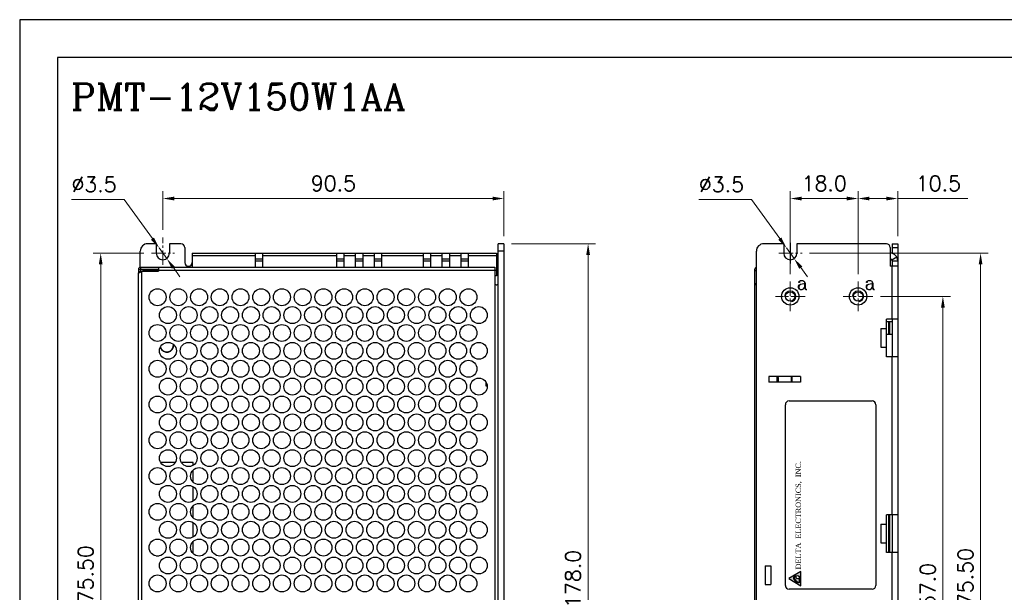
# Model space of a CAD drawing. Header units: inches. Extents: x 0 to 5108, y 0 to 2887.
# Tile 3 of 4: x 0 to 261, y 145 to 297. Entities that reach past the tile are written whole.
import ezdxf
from ezdxf.enums import TextEntityAlignment as Align

# ---------------------------------------------------------------- set-up
doc = ezdxf.new("R2010")
doc.units = ezdxf.units.IN
doc.header["$MEASUREMENT"] = 0
doc.linetypes.add('CENTER2', pattern=[28.575, 19.05, -3.175, 3.175, -3.175])
for name, color, linetype, lineweight in [('Center', 1, 'CENTER2', 9), ('Dimension', 2, 'Continuous', 9), ('Line', 3, 'Continuous', 25)]:
    doc.layers.add(name, color=color, linetype=linetype, lineweight=lineweight)
doc.styles.add('ROMANC', font='romanc')
doc.styles.add('ROMANS', font='romans')
doc.styles.add('ROMANTIC', font='romantic.ttf')
doc.dimstyles.new('yutana', dxfattribs={"dimscale": 2, "dimtxt": 2, "dimasz": 1.5, "dimexe": 1, "dimexo": 1, "dimgap": 1, "dimtad": 1, "dimdec": 1, "dimzin": 0, "dimdsep": 46, "dimtxsty": 'ROMANS', "dimcen": 0, "dimadec": 0, "dimazin": 0, "dimtp": 0.01, "dimtm": 0.01, "dimtfac": 1, "dimtdec": 1, "dimtmove": 0, "dimatfit": 3, "dimfxl": 1, "dimtolj": 1, "dimtzin": 0, "dimlwd": 0, "dimlwe": 0, "dimarcsym": 0})

# ---------------------------------------------------------------- blocks, each defined once
blk = doc.blocks.new('*D39')
at = {"layer": 'Defpoints', "color": 0}
for p in [(128.5, 237.5), (150.85, 237.5), (128.5, 59.5)]:
    blk.add_point(p, dxfattribs=at)
at = {"layer": 'Dimension', "color": 0, "lineweight": 0}
for p, q in [((130.5, 237.5), (152.85, 237.5)), ((150.85, 62.5), (150.85, 234.5)), ((130.5, 59.5), (152.85, 59.5))]:
    blk.add_line(p, q, dxfattribs=at)
at = {"layer": 'Dimension', "color": 0}
for points in [[(150.35, 234.5), (151.35, 234.5), (150.85, 237.5)], [(150.35, 62.5), (151.35, 62.5), (150.85, 59.5)]]:
    blk.add_solid(points, dxfattribs=at)
at = {"layer": 'Dimension', "color": 0, "insert": (146.85, 148.5), "char_height": 4, "attachment_point": 5, "rotation": 90, "style": 'ROMANS'}
blk.add_mtext('\\A1;178.0', dxfattribs=at)
blk = doc.blocks.new('*D44')
at = {"layer": 'Defpoints', "color": 0}
for p in [(38, 249.5), (38, 239.18), (128.5, 237.5)]:
    blk.add_point(p, dxfattribs=at)
at = {"layer": 'Dimension', "color": 0, "lineweight": 0}
for p, q in [((38, 241.18), (38, 251.5)), ((128.5, 239.5), (128.5, 251.5)), ((125.5, 249.5), (41, 249.5))]:
    blk.add_line(p, q, dxfattribs=at)
at = {"layer": 'Dimension', "color": 0}
for points in [[(41, 250), (41, 249), (38, 249.5)], [(125.5, 250), (125.5, 249), (128.5, 249.5)]]:
    blk.add_solid(points, dxfattribs=at)
at = {"layer": 'Dimension', "color": 0, "insert": (83.25, 253.5), "char_height": 4, "attachment_point": 5, "style": 'ROMANS'}
blk.add_mtext('\\A1;90.5', dxfattribs=at)
blk = doc.blocks.new('*D45')
at = {"layer": 'Defpoints', "color": 0}
for p in [(21.5, 235), (34.96, 235), (32, 59.5)]:
    blk.add_point(p, dxfattribs=at)
at = {"layer": 'Dimension', "color": 0, "lineweight": 0}
for p, q in [((32.96, 235), (19.5, 235)), ((21.5, 62.5), (21.5, 232)), ((30, 59.5), (19.5, 59.5))]:
    blk.add_line(p, q, dxfattribs=at)
at = {"layer": 'Dimension', "color": 0}
for points in [[(21, 232), (22, 232), (21.5, 235)], [(21, 62.5), (22, 62.5), (21.5, 59.5)]]:
    blk.add_solid(points, dxfattribs=at)
at = {"layer": 'Dimension', "color": 0, "insert": (17.5, 148), "char_height": 4, "attachment_point": 5, "rotation": 90, "style": 'ROMANS'}
blk.add_mtext('\\A1;175.50', dxfattribs=at)
blk = doc.blocks.new('*D46')
at = {"layer": 'Defpoints', "color": 0}
for p in [(36.98, 236.42), (39.02, 233.58)]:
    blk.add_point(p, dxfattribs=at)
at = {"layer": 'Dimension', "color": 0, "lineweight": 0}
for p, q in [((13.73, 249.25), (27.73, 249.25)), ((27.73, 249.25), (35.22, 238.85)), ((39.02, 233.58), (36.98, 236.42)), ((40.78, 231.15), (42.53, 228.71))]:
    blk.add_line(p, q, dxfattribs=at)
at = {"layer": 'Dimension', "color": 0}
for points in [[(35.63, 239.15), (34.82, 238.56), (36.98, 236.42)], [(41.18, 231.44), (40.37, 230.85), (39.02, 233.58)]]:
    blk.add_solid(points, dxfattribs=at)
at = {"layer": 'Dimension', "color": 0, "insert": (19.73, 253.25), "char_height": 4, "attachment_point": 5, "style": 'ROMANS'}
blk.add_mtext('\\A1;∅3.5', dxfattribs=at)
blk = doc.blocks.new('*D125')
at = {"layer": 'Defpoints', "color": 0}
for p in [(226.43, 223.5), (245, 223.5), (217.43, 66.5)]:
    blk.add_point(p, dxfattribs=at)
at = {"layer": 'Dimension', "color": 0, "lineweight": 0}
for p, q in [((228.43, 223.5), (247, 223.5)), ((245, 69.5), (245, 220.5)), ((219.43, 66.5), (247, 66.5))]:
    blk.add_line(p, q, dxfattribs=at)
at = {"layer": 'Dimension', "color": 0}
for points in [[(244.5, 220.5), (245.5, 220.5), (245, 223.5)], [(244.5, 69.5), (245.5, 69.5), (245, 66.5)]]:
    blk.add_solid(points, dxfattribs=at)
at = {"layer": 'Dimension', "color": 0, "insert": (241, 145), "char_height": 4, "attachment_point": 5, "rotation": 90, "style": 'ROMANS'}
blk.add_mtext('\\A1;157.0', dxfattribs=at)
blk = doc.blocks.new('*D126')
at = {"layer": 'Defpoints', "color": 0}
for p in [(207.61, 235), (255, 235), (233, 59.5)]:
    blk.add_point(p, dxfattribs=at)
at = {"layer": 'Dimension', "color": 0, "lineweight": 0}
for p, q in [((209.61, 235), (257, 235)), ((255, 62.5), (255, 232)), ((235, 59.5), (257, 59.5))]:
    blk.add_line(p, q, dxfattribs=at)
at = {"layer": 'Dimension', "color": 0}
for points in [[(254.5, 232), (255.5, 232), (255, 235)], [(254.5, 62.5), (255.5, 62.5), (255, 59.5)]]:
    blk.add_solid(points, dxfattribs=at)
at = {"layer": 'Dimension', "color": 0, "insert": (251, 147.25), "char_height": 4, "attachment_point": 5, "rotation": 90, "style": 'ROMANS'}
blk.add_mtext('\\A1;175.50', dxfattribs=at)
blk = doc.blocks.new('*D129')
at = {"layer": 'Defpoints', "color": 0}
for p in [(222.5, 249.5), (233, 237.5), (222.5, 227.43)]:
    blk.add_point(p, dxfattribs=at)
at = {"layer": 'Dimension', "color": 0, "lineweight": 0}
for p, q in [((222.5, 229.43), (222.5, 251.5)), ((233, 239.5), (233, 251.5)), ((225.5, 249.5), (230, 249.5)), ((233, 249.5), (251.62, 249.5))]:
    blk.add_line(p, q, dxfattribs=at)
at = {"layer": 'Dimension', "color": 0}
for points in [[(225.5, 250), (225.5, 249), (222.5, 249.5)], [(230, 250), (230, 249), (233, 249.5)]]:
    blk.add_solid(points, dxfattribs=at)
at = {"layer": 'Dimension', "color": 0, "insert": (243.81, 253.5), "char_height": 4, "attachment_point": 5, "style": 'ROMANS'}
blk.add_mtext('\\A1;10.5', dxfattribs=at)
blk = doc.blocks.new('*D130')
at = {"layer": 'Defpoints', "color": 0}
for p in [(204.5, 249.5), (204.5, 227.43), (222.5, 227.43)]:
    blk.add_point(p, dxfattribs=at)
at = {"layer": 'Dimension', "color": 0, "lineweight": 0}
for p, q in [((204.5, 229.43), (204.5, 251.5)), ((222.5, 229.43), (222.5, 251.5)), ((219.5, 249.5), (207.5, 249.5))]:
    blk.add_line(p, q, dxfattribs=at)
at = {"layer": 'Dimension', "color": 0}
for points in [[(207.5, 250), (207.5, 249), (204.5, 249.5)], [(219.5, 250), (219.5, 249), (222.5, 249.5)]]:
    blk.add_solid(points, dxfattribs=at)
at = {"layer": 'Dimension', "color": 0, "insert": (213.5, 253.5), "char_height": 4, "attachment_point": 5, "style": 'ROMANS'}
blk.add_mtext('\\A1;18.0', dxfattribs=at)
blk = doc.blocks.new('*D131')
at = {"layer": 'Defpoints', "color": 0}
for p in [(203.48, 236.42), (205.52, 233.58)]:
    blk.add_point(p, dxfattribs=at)
at = {"layer": 'Dimension', "color": 0, "lineweight": 0}
for p, q in [((180.23, 249.25), (194.23, 249.25)), ((194.23, 249.25), (201.72, 238.85)), ((205.52, 233.58), (203.48, 236.42)), ((207.28, 231.15), (209.03, 228.71))]:
    blk.add_line(p, q, dxfattribs=at)
at = {"layer": 'Dimension', "color": 0}
for points in [[(202.13, 239.15), (201.32, 238.56), (203.48, 236.42)], [(207.68, 231.44), (206.87, 230.85), (205.52, 233.58)]]:
    blk.add_solid(points, dxfattribs=at)
at = {"layer": 'Dimension', "color": 0, "insert": (186.23, 253.25), "char_height": 4, "attachment_point": 5, "style": 'ROMANS'}
blk.add_mtext('\\A1;∅3.5', dxfattribs=at)

msp = doc.modelspace()

# ---------------------------------------------------------------- hatches: boundary and pattern name
h = msp.add_hatch(color=256)
h.paths.add_polyline_path([(206.922, 148.169), (206.739, 148.556), (206.355, 148.487), (206.059, 148.741), (206.067, 149.128), (205.91, 149.16), (205.77, 149.141), (205.664, 149.077), (205.616, 149.011), (205.585, 148.926), (205.575, 148.827), (205.737, 148.315), (206.053, 147.929), (206.386, 147.7), (206.704, 147.643), (206.912, 147.826)], flags=0)
h.paths.add_polyline_path([(207.303, 146.608), (207.303, 150.492), (204.103, 148.555)])
h.paths.add_polyline_path([(206.175, 149.268), (206.497, 149.381), (206.804, 149.241), (206.931, 148.926), (206.922, 148.842), (206.897, 148.757), (206.859, 148.681), (207.005, 148.431), (207.113, 147.96), (207.067, 147.757), (206.824, 147.505), (206.662, 147.467), (206.339, 147.536), (206.045, 147.713), (205.832, 147.909), (205.687, 148.085), (205.584, 148.242), (205.544, 148.314), (205.484, 148.446), (205.445, 148.563), (205.421, 148.666), (205.409, 148.754), (205.406, 148.829), (205.555, 149.208), (205.72, 149.302)], flags=16)

# ---------------------------------------------------------------- linework, layer by layer
for p, q in [((32, 231.3), (32, 235.5)), ((36.25, 237.5), (34, 237.5)), ((36.25, 237.5), (36.25, 235)), ((42.8, 237.5), (39.75, 237.5)), ((39.75, 237.5), (39.75, 235)), ((43.8, 236.5), (43.8, 232.5)), ((128.5, 237.5), (127, 237.5)), ((127, 59.5), (127, 237.5)), ((128.5, 235.5), (127, 235.5)), ((128.5, 237.5), (128.5, 59.5)), ((195.5, 61.5), (195.5, 235.5)), ((202.75, 237.5), (197.5, 237.5)), ((202.75, 237.5), (202.75, 235)), ((230, 237.5), (206.25, 237.5)), ((206.25, 237.5), (206.25, 235)), ((231, 236.5), (231, 231.5)), ((231.5, 237.5), (233, 237.5)), ((231.5, 237.5), (231.5, 234.933)), ((231.5, 236.5), (233, 236.5)), ((233, 237.5), (233, 59.5)), ((45.8, 235), (126.5, 235)), ((45.8, 235), (45.8, 231.3)), ((45.8, 234.34), (62.45, 234.34)), ((62.45, 235), (62.45, 231.3)), ((62.45, 233.5), (64.45, 233.5)), ((62.45, 233), (64.45, 233)), ((64.45, 235), (64.45, 231.3)), ((64.45, 234.34), (84.05, 234.34)), ((84.05, 235), (84.05, 231.3)), ((84.05, 233.5), (86.05, 233.5)), ((84.05, 233), (86.05, 233)), ((86.05, 235), (86.05, 231.3)), ((86.05, 234.34), (89.05, 234.34)), ((89.05, 235), (89.05, 231.3)), ((89.05, 233.5), (91.05, 233.5)), ((89.05, 233), (91.05, 233)), ((91.05, 235), (91.05, 231.3)), ((91.05, 234.34), (94.05, 234.34)), ((94.05, 235), (94.05, 231.3)), ((94.05, 233.5), (96.05, 233.5)), ((94.05, 233), (96.05, 233)), ((96.05, 235), (96.05, 231.3)), ((96.05, 234.34), (107.05, 234.34)), ((107.05, 235), (107.05, 231.3)), ((107.05, 233.5), (109.05, 233.5)), ((107.05, 233), (109.05, 233)), ((109.05, 235), (109.05, 231.3)), ((109.05, 234.34), (112.05, 234.34)), ((112.05, 235), (112.05, 231.3)), ((112.05, 233.5), (114.05, 233.5)), ((112.05, 233), (114.05, 233)), ((114.05, 235), (114.05, 231.3)), ((114.05, 234.34), (117.05, 234.34)), ((117.05, 235), (117.05, 231.3)), ((117.05, 233.5), (119.05, 233.5)), ((117.05, 233), (119.05, 233)), ((119.05, 235), (119.05, 231.3)), ((119.05, 234.34), (126.5, 234.34)), ((126.5, 235), (126.5, 230.519)), ((231.436, 233.245), (232.743, 233.98)), ((231.5, 233), (233, 233)), ((231.5, 233), (231.5, 231.5)), ((31.5, 230.7), (36.8, 230.7)), ((31.5, 230.7), (31.5, 229.825)), ((31.5, 230.2), (32.1, 230.2)), ((32.1, 231.3), (126.1, 231.3)), ((32.1, 231.3), (32.1, 229.985)), ((32.337, 230.2), (36.8, 230.2)), ((32.4, 76.5), (32.4, 230.2)), ((32.8, 230.5), (36.8, 230.5)), ((32.8, 230.2), (32.8, 230.5)), ((33.8, 230.2), (33.8, 230.5)), ((36.8, 231.3), (36.8, 230.2)), ((126.1, 230.4), (36.8, 230.4)), ((126.1, 231.3), (126.1, 79.2)), ((126.1, 230.5), (126.5, 230.5)), ((127, 231.5), (126.5, 231.5)), ((126.5, 230.5), (126.5, 229)), ((195, 230.4), (195.5, 230.4)), ((195, 230.4), (195, 226.89)), ((233, 231.5), (231, 231.5)), ((231.5, 217.5), (231.5, 231.5)), ((31.5, 229.825), (31.701, 229.825)), ((31.5, 78), (31.5, 229.8)), ((126.5, 229), (126.1, 229)), ((127, 226.59), (126.616, 226.59)), ((195.5, 226.89), (195, 226.89)), ((195, 226.59), (195, 79.5)), ((195.5, 226.59), (195.163, 226.59)), ((123.8, 219.5), (123.8, 219.671)), ((123.871, 219.5), (123.8, 219.5)), ((233, 217.5), (230, 217.5)), ((230, 207.5), (230, 217.5)), ((231.5, 217.5), (231.5, 207.5)), ((228.5, 215), (230, 215)), ((228.5, 215), (228.5, 210)), ((231.5, 216.75), (230, 216.75)), ((230.6, 216.75), (230.6, 213.5)), ((230.9, 213.5), (230.9, 216.75)), ((230, 213.5), (231.5, 213.5)), ((228.5, 210), (230, 210)), ((233, 207.5), (230, 207.5)), ((231.5, 165.53), (231.5, 207.5)), ((207.2, 202.25), (198.8, 202.25)), ((198.8, 202.25), (198.8, 200.75)), ((201, 200.75), (201, 202.25)), ((201.29, 202), (201.29, 200.75)), ((204.79, 200.75), (204.79, 202.25)), ((205, 200.75), (205, 202.25)), ((207.2, 202.25), (207.2, 200.75)), ((123.8, 199.7), (123.8, 200.671)), ((124.08, 199.7), (123.8, 199.7)), ((207.2, 200.75), (198.8, 200.75)), ((203.196, 146.75), (203.196, 194.75)), ((204.196, 195.75), (226.196, 195.75)), ((227.196, 194.75), (227.196, 146.75)), ((41.279, 179.4), (37.421, 179.4)), ((46, 179.4), (42.921, 179.4)), ((46, 178.621), (46, 179.4)), ((46, 174.221), (46, 177.379)), ((46, 169.121), (46, 172.979)), ((46, 164.721), (46, 167.879)), ((233, 165.53), (230, 165.53)), ((230, 155.53), (230, 165.53)), ((230.6, 165.53), (230.6, 155.53)), ((230.9, 155.53), (230.9, 165.53)), ((231.5, 165.53), (231.5, 155.53)), ((46, 159.621), (46, 163.479)), ((228.5, 163.03), (230, 163.03)), ((228.5, 163.03), (228.5, 158.03)), ((46, 155.221), (46, 158.379)), ((228.5, 158.03), (230, 158.03)), ((36.22, 154.6), (36.98, 154.6)), ((41.72, 154.6), (42.48, 154.6)), ((233, 155.53), (230, 155.53)), ((231.5, 77.21), (231.5, 155.53)), ((197.8, 152), (197.8, 147)), ((197.8, 152), (199.3, 152)), ((199.3, 152), (199.3, 147)), ((207.303, 150.492), (204.103, 148.555)), ((207.303, 146.608), (207.303, 150.492)), ((197.8, 147), (199.3, 147)), ((204.103, 148.555), (207.303, 146.608)), ((206.922, 148.169), (206.739, 148.556)), ((226.196, 145.75), (204.196, 145.75))]:
    msp.add_line(p, q)
at = {"ltscale": 0.2}
msp.add_line((204.5, 237.759), (204.5, 232.25), dxfattribs=at)
at = {"ltscale": 5}
for points in [[(0, 0), (430, 0), (430, 297), (0, 297)], [(10, 10), (420, 10), (420, 287), (10, 287)]]:
    msp.add_lwpolyline(points, close=True, dxfattribs=at)
for points in [[(205.406, 148.829), (205.555, 149.208), (205.72, 149.302), (206.175, 149.268)], [(205.664, 149.077), (205.616, 149.011), (205.585, 148.926), (205.575, 148.827)], [(206.067, 149.128), (205.91, 149.16), (205.77, 149.141), (205.664, 149.077)], [(206.739, 148.556), (206.355, 148.487), (206.059, 148.741), (206.067, 149.128)], [(206.175, 149.268), (206.497, 149.381), (206.804, 149.241), (206.931, 148.926)], [(206.662, 147.467), (206.339, 147.536), (206.045, 147.713), (205.832, 147.909), (205.687, 148.085), (205.584, 148.242), (205.544, 148.314), (205.484, 148.446), (205.445, 148.563), (205.421, 148.666), (205.409, 148.754), (205.406, 148.829)], [(205.575, 148.827), (205.737, 148.315), (206.053, 147.929), (206.386, 147.7), (206.704, 147.643), (206.912, 147.826), (206.922, 148.169)], [(206.859, 148.681), (207.005, 148.431), (207.113, 147.96), (207.067, 147.757), (206.824, 147.505), (206.662, 147.467)], [(206.931, 148.926), (206.922, 148.842), (206.897, 148.757), (206.859, 148.681)]]:
    msp.add_lwpolyline(points)
for centre in [(36.6, 223.3), (42.1, 223.3), (47.6, 223.3), (53.1, 223.3), (58.6, 223.3), (64.1, 223.3), (69.6, 223.3), (75.1, 223.3), (80.6, 223.3), (86.1, 223.3), (91.6, 223.3), (97.1, 223.3), (102.6, 223.3), (108.1, 223.3), (113.6, 223.3), (119.1, 223.3), (39.35, 218.55), (44.85, 218.55), (50.35, 218.55), (55.85, 218.55), (61.35, 218.55), (66.85, 218.55), (72.35, 218.55), (77.85, 218.55), (83.35, 218.55), (88.85, 218.55), (94.35, 218.55), (99.85, 218.55), (105.35, 218.55), (110.85, 218.55), (116.35, 218.55), (121.85, 218.55), (36.6, 213.8), (42.1, 213.8), (47.6, 213.8), (53.1, 213.8), (58.6, 213.8), (64.1, 213.8), (69.6, 213.8), (75.1, 213.8), (80.6, 213.8), (86.1, 213.8), (91.6, 213.8), (97.1, 213.8), (102.6, 213.8), (108.1, 213.8), (113.6, 213.8), (119.1, 213.8), (39.35, 209.05), (44.85, 209.05), (50.35, 209.05), (55.85, 209.05), (61.35, 209.05), (66.85, 209.05), (72.35, 209.05), (77.85, 209.05), (83.35, 209.05), (88.85, 209.05), (94.35, 209.05), (99.85, 209.05), (105.35, 209.05), (110.85, 209.05), (116.35, 209.05), (121.85, 209.05), (36.6, 204.3), (42.1, 204.3), (47.6, 204.3), (53.1, 204.3), (58.6, 204.3), (64.1, 204.3), (69.6, 204.3), (75.1, 204.3), (80.6, 204.3), (86.1, 204.3), (91.6, 204.3), (97.1, 204.3), (102.6, 204.3), (108.1, 204.3), (113.6, 204.3), (119.1, 204.3), (39.35, 199.55), (44.85, 199.55), (50.35, 199.55), (55.85, 199.55), (61.35, 199.55), (66.85, 199.55), (72.35, 199.55), (77.85, 199.55), (83.35, 199.55), (88.85, 199.55), (94.35, 199.55), (99.85, 199.55), (105.35, 199.55), (110.85, 199.55), (116.35, 199.55), (121.85, 199.55), (36.6, 194.8), (42.1, 194.8), (47.6, 194.8), (53.1, 194.8), (58.6, 194.8), (64.1, 194.8), (69.6, 194.8), (75.1, 194.8), (80.6, 194.8), (86.1, 194.8), (91.6, 194.8), (97.1, 194.8), (102.6, 194.8), (108.1, 194.8), (113.6, 194.8), (119.1, 194.8), (39.35, 190.05), (44.85, 190.05), (50.35, 190.05), (55.85, 190.05), (61.35, 190.05), (66.85, 190.05), (72.35, 190.05), (77.85, 190.05), (83.35, 190.05), (88.85, 190.05), (94.35, 190.05), (99.85, 190.05), (105.35, 190.05), (110.85, 190.05), (116.35, 190.05), (121.85, 190.05), (36.6, 185.3), (42.1, 185.3), (47.6, 185.3), (53.1, 185.3), (58.6, 185.3), (64.1, 185.3), (69.6, 185.3), (75.1, 185.3), (80.6, 185.3), (86.1, 185.3), (91.6, 185.3), (97.1, 185.3), (102.6, 185.3), (108.1, 185.3), (113.6, 185.3), (119.1, 185.3), (39.35, 180.55), (44.85, 180.55), (50.35, 180.55), (55.85, 180.55), (61.35, 180.55), (66.85, 180.55), (72.35, 180.55), (77.85, 180.55), (83.35, 180.55), (88.85, 180.55), (94.35, 180.55), (99.85, 180.55), (105.35, 180.55), (110.85, 180.55), (116.35, 180.55), (121.85, 180.55), (36.6, 175.8), (42.1, 175.8), (47.6, 175.8), (53.1, 175.8), (58.6, 175.8), (64.1, 175.8), (69.6, 175.8), (75.1, 175.8), (80.6, 175.8), (86.1, 175.8), (91.6, 175.8), (97.1, 175.8), (102.6, 175.8), (108.1, 175.8), (113.6, 175.8), (119.1, 175.8), (39.35, 171.05), (44.85, 171.05), (50.35, 171.05), (55.85, 171.05), (61.35, 171.05), (66.85, 171.05), (72.35, 171.05), (77.85, 171.05), (83.35, 171.05), (88.85, 171.05), (94.35, 171.05), (99.85, 171.05), (105.35, 171.05), (110.85, 171.05), (116.35, 171.05), (121.85, 171.05), (36.6, 166.3), (42.1, 166.3), (47.6, 166.3), (53.1, 166.3), (58.6, 166.3), (64.1, 166.3), (69.6, 166.3), (75.1, 166.3), (80.6, 166.3), (86.1, 166.3), (91.6, 166.3), (97.1, 166.3), (102.6, 166.3), (108.1, 166.3), (113.6, 166.3), (119.1, 166.3), (39.35, 161.55), (44.85, 161.55), (50.35, 161.55), (55.85, 161.55), (61.35, 161.55), (66.85, 161.55), (72.35, 161.55), (77.85, 161.55), (83.35, 161.55), (88.85, 161.55), (94.35, 161.55), (99.85, 161.55), (105.35, 161.55), (110.85, 161.55), (116.35, 161.55), (121.85, 161.55), (36.6, 156.8), (42.1, 156.8), (47.6, 156.8), (53.1, 156.8), (58.6, 156.8), (64.1, 156.8), (69.6, 156.8), (75.1, 156.8), (80.6, 156.8), (86.1, 156.8), (91.6, 156.8), (97.1, 156.8), (102.6, 156.8), (108.1, 156.8), (113.6, 156.8), (119.1, 156.8), (39.35, 152.05), (44.85, 152.05), (50.35, 152.05), (55.85, 152.05), (61.35, 152.05), (66.85, 152.05), (72.35, 152.05), (77.85, 152.05), (83.35, 152.05), (88.85, 152.05), (94.35, 152.05), (99.85, 152.05), (105.35, 152.05), (110.85, 152.05), (116.35, 152.05), (121.85, 152.05), (36.6, 147.3), (42.1, 147.3), (47.6, 147.3), (53.1, 147.3), (58.6, 147.3), (64.1, 147.3), (69.6, 147.3), (75.1, 147.3), (80.6, 147.3), (86.1, 147.3), (91.6, 147.3), (97.1, 147.3), (102.6, 147.3), (108.1, 147.3), (113.6, 147.3), (119.1, 147.3)]:
    msp.add_circle(centre, 2.25)
for centre, radius, start, end in [((34, 235.5), 2, 90, 180), ((42.8, 236.5), 1, 0, 90), ((197.5, 235.5), 2, 90, 180), ((230, 236.5), 1, 0, 90), ((38, 235), 1.75, 180, 0), ((204.5, 235), 1.75, 180, 0), ((231, 233), 2, 0, 90), ((231, 233), 0.5, 0, 90), ((32.1, 230.7), 0.6, 90, 180), ((44.8, 232.5), 1, 180, 0), ((195.9, 230.4), 0.9, 116.73794, 180), ((39.05, 210.5), 1.8, 196.18809, 7.7552), ((39.05, 210.5), 1.75, 194.17906, 8.75515), ((200.79, 202), 0.5, 0, 30.35556), ((204.196, 194.75), 1, 90, 180), ((226.196, 194.75), 1, 0, 90), ((204.196, 146.75), 1, 180, 270), ((226.196, 146.75), 1, 270, 0)]:
    msp.add_arc(centre, radius, start, end)
for points, knots in [([(31.554, 229.8), (31.582, 229.8), (31.647, 229.809), (31.811, 229.849), (31.944, 229.901), (32.035, 229.948)], [0, 0, 0, 0, 0.1614017, 0.389883, 1, 1, 1, 1]), ([(32.035, 229.948), (32.063, 229.963), (32.177, 230.029), (32.283, 230.116), (32.337, 230.2)], [0, 0, 0, 0, 0.2436335, 1, 1, 1, 1]), ([(31.5, 229.825), (31.5, 229.821), (31.503, 229.813), (31.515, 229.805), (31.533, 229.801), (31.546, 229.8), (31.554, 229.8)], [0, 0, 0, 0, 0.1747427, 0.3698021, 0.6379335, 1, 1, 1, 1]), ([(126.1, 226.89), (126.1, 226.858), (126.121, 226.792), (126.168, 226.744), (126.193, 226.723)], [0, 0, 0, 0, 0.4994111, 1, 1, 1, 1]), ([(126.193, 226.723), (126.254, 226.674), (126.396, 226.613), (126.545, 226.59), (126.616, 226.59)], [0, 0, 0, 0, 0.523144, 1, 1, 1, 1]), ([(195, 226.89), (195, 226.87), (195, 226.843), (195, 226.816), (195, 226.81)], [0, 0, 0, 0, 0.7613823, 1, 1, 1, 1]), ([(195, 226.81), (195.001, 226.781), (195.002, 226.732), (195.014, 226.668), (195.044, 226.623), (195.073, 226.607), (195.088, 226.601)], [0, 0, 0, 0, 0.3535143, 0.605324, 0.8037593, 1, 1, 1, 1]), ([(195.088, 226.601), (195.094, 226.6), (195.118, 226.593), (195.143, 226.59), (195.163, 226.59)], [0, 0, 0, 0, 0.2287235, 1, 1, 1, 1])]:
    msp.add_open_spline(points, degree=3, knots=knots)
at = {"layer": 'Center', "color": 7, "linetype": 'CENTER2', "ltscale": 0.2}
for p, q in [((38, 231.931), (38, 239.184)), ((34.964, 235), (41.114, 235)), ((201.464, 235), (207.614, 235)), ((204.5, 227.432), (204.5, 219.568)), ((222.5, 227.432), (222.5, 219.568)), ((208.432, 223.5), (200.568, 223.5)), ((226.432, 223.5), (218.568, 223.5))]:
    msp.add_line(p, q, dxfattribs=at)
at = {"layer": 'Dimension', "color": 7, "linetype": 'Continuous'}
for centre in [(204.5, 223.5), (222.5, 223.5)]:
    msp.add_arc(centre, 1.5, 270, 180, dxfattribs=at)
at = {"layer": 'Line', "color": 7}
for centre in [(204.5, 223.5), (222.5, 223.5)]:
    msp.add_circle(centre, 2.3, dxfattribs=at)
at = {"layer": 'Line', "color": 7, "linetype": 'Continuous'}
for centre in [(204.5, 223.5), (222.5, 223.5)]:
    msp.add_circle(centre, 1.25, dxfattribs=at)

# ---------------------------------------------------------------- texts
at = {"layer": 'Dimension', "color": 7, "style": 'ROMANC'}
for p in [(206.165, 225.371), (224.165, 225.371)]:
    msp.add_text('a', height=3.5, dxfattribs=at).set_placement(p)
at = {"layer": 'Dimension', "color": 7, "style": 'ROMANTIC', "width": 0.85}
msp.add_text('DELTA  ELECTRONICS,  INC.', height=1.39104, rotation=90, dxfattribs=at).set_placement((207.744, 151.006), align=Align.BOTTOM_LEFT)
at = {"layer": 'Line', "color": 7, "style": 'ROMANC'}
msp.add_text('PMT-12V150W1AA', height=7, dxfattribs=at).set_placement((13.602, 273.08))

# ---------------------------------------------------------------- dimensions: what is measured, and where the dimension line sits
at = {"layer": 'Dimension', "color": 7}
for base, p1, p2, angle, override, picture, middle in [((38, 249.5), (128.5, 237.5), (38, 239.184), 180, {"dimscale": 2, "dimasz": 1.5}, '*D44', (83.25, 253.5)), ((204.5, 249.5), (222.5, 227.432), (204.5, 227.432), 180, {"dimscale": 2, "dimasz": 1.5}, '*D130', (213.5, 253.5)), ((255, 235), (233, 59.5), (207.614, 235), 90, {"dimdec": 2}, '*D126', (251, 147.25)), ((245, 223.5), (217.432, 66.496), (226.432, 223.5), 90, {"dimscale": 2, "dimasz": 1.5}, '*D125', (241, 144.998))]:
    dim = msp.add_linear_dim(base=base, p1=p1, p2=p2, angle=angle, dimstyle='yutana', override=override, dxfattribs=at)
    dim.commit()
    dim.dimension.update_dxf_attribs({"geometry": picture, "text_midpoint": middle})
for base, p1, p2, angle, override, picture, middle in [((222.5, 249.5), (233, 237.5), (222.5, 227.432), 180, {"dimscale": 2, "dimasz": 1.5}, '*D129', (243.81, 249.5)), ((150.85, 237.5), (128.5, 59.5), (128.5, 237.5), 90, {"dimscale": 2, "dimasz": 1.5}, '*D39', (150.85, 148.5)), ((21.5, 235), (32, 59.5), (34.964, 235), 90, {"dimdec": 2}, '*D45', (21.5, 148))]:
    dim = msp.add_linear_dim(base=base, p1=p1, p2=p2, angle=angle, dimstyle='yutana', override=override, dxfattribs=at)
    dim.commit()
    dim.dimension.update_dxf_attribs({"geometry": picture, "text_midpoint": middle, "dimtype": 160})
for p1, p2, picture, middle in [((39.023, 233.58), (36.977, 236.42), '*D46', (19.729, 249.25)), ((205.523, 233.58), (203.477, 236.42), '*D131', (186.229, 249.25))]:
    dim = msp.add_diameter_dim_2p(p1=p1, p2=p2, dimstyle='yutana', override={"dimtoh": 1}, dxfattribs=at)
    dim.commit()
    dim.dimension.update_dxf_attribs({"geometry": picture, "text_midpoint": middle, "dimtype": 163})

doc.saveas('drawing.dxf')
